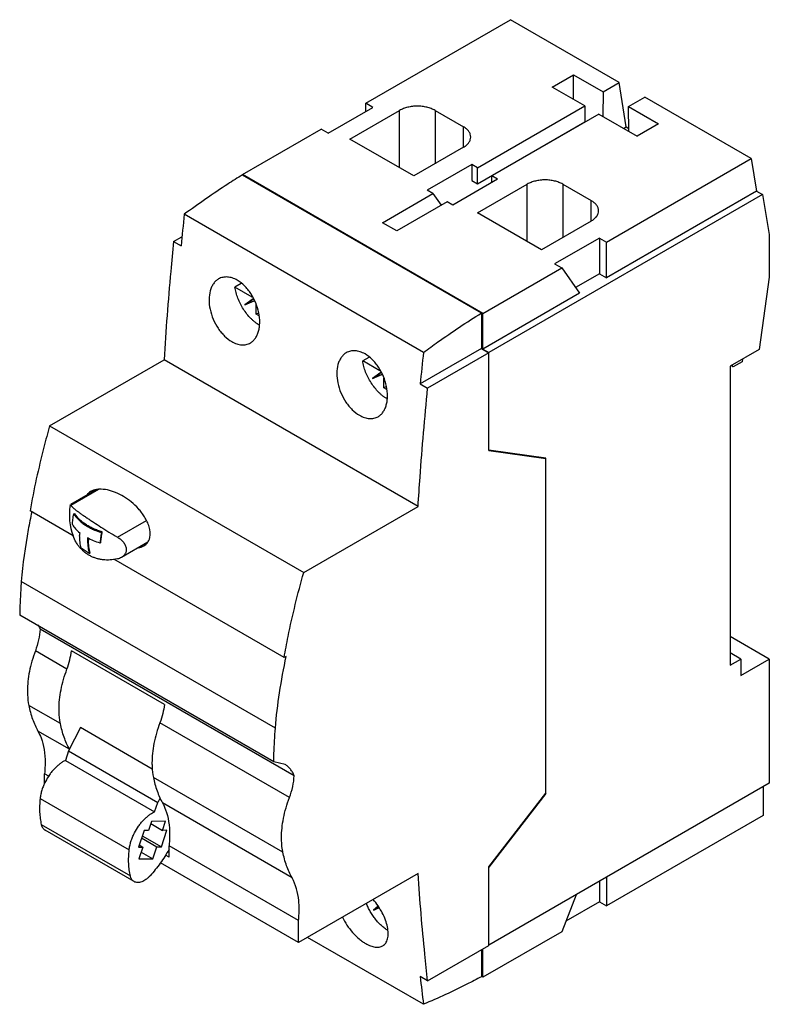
# Model space of a CAD drawing. Header units: millimetres. Extents: x 11.1 to 85.7, y 18.5 to 116.6.
import ezdxf

# ---------------------------------------------------------------- set-up
doc = ezdxf.new("R2010")
doc.units = ezdxf.units.MM
doc.header["$LTSCALE"] = 8.787975
doc.layers.get('0').update_dxf_attribs({"linetype": 'CONTINUOUS'})

msp = doc.modelspace()

# ---------------------------------------------------------------- linework, layer by layer
at = {"color": 7, "linetype": 'Continuous'}
for p, q in [((45.547, 108.301), (59.965, 116.625)), ((70.803, 110.367), (59.965, 116.625)), ((64.108, 109.913), (66.23, 111.138)), ((66.23, 108.689), (66.23, 111.138)), ((66.23, 111.138), (69.184, 109.432)), ((67.361, 108.035), (64.108, 109.913)), ((69.184, 109.432), (70.803, 110.367)), ((71.48, 105.941), (70.803, 110.367)), ((69.184, 109.432), (69.149, 107.003)), ((71.73, 107.963), (73.349, 108.897)), ((83.936, 102.785), (73.349, 108.897)), ((45.547, 107.484), (45.547, 108.301)), ((46.254, 107.892), (45.547, 108.301)), ((56.684, 101.871), (67.361, 108.035)), ((67.361, 108.035), (67.361, 106.443)), ((71.765, 105.493), (71.73, 107.963)), ((71.73, 107.963), (74.715, 106.239)), ((41.799, 105.32), (46.254, 107.892)), ((43.956, 104.729), (48.906, 107.586)), ((48.906, 101.871), (48.906, 107.586)), ((52.441, 107.586), (52.441, 102.279)), ((52.441, 107.586), (55.27, 105.953)), ((68.775, 107.219), (58.098, 101.054)), ((68.775, 107.219), (72.594, 105.014)), ((55.27, 103.912), (55.27, 105.953)), ((56.684, 100.279), (67.361, 106.443)), ((66.796, 106.076), (66.796, 106.117)), ((74.715, 106.239), (72.594, 105.014)), ((33.243, 101.197), (41.092, 105.729)), ((41.799, 105.32), (41.092, 105.729)), ((71.235, 105.799), (71.48, 105.941)), ((71.48, 105.941), (71.761, 105.779)), ((50.32, 101.054), (43.956, 104.729)), ((55.27, 103.912), (50.32, 101.054)), ((56.118, 102.197), (51.663, 99.625)), ((56.118, 102.197), (56.118, 100.605)), ((56.684, 101.871), (56.118, 102.197)), ((69.518, 94.461), (83.936, 102.785)), ((83.936, 102.785), (84.478, 99.547)), ((33.243, 101.164), (33.243, 101.197)), ((57.214, 87.358), (33.243, 101.197)), ((33.243, 101.164), (57.073, 87.407)), ((56.684, 100.279), (56.684, 101.871)), ((58.098, 100.401), (58.098, 101.054)), ((58.664, 100.728), (58.098, 101.054)), ((58.664, 100.728), (54.209, 98.156)), ((56.118, 100.605), (56.684, 100.279)), ((56.684, 97.38), (61.634, 100.238)), ((61.634, 94.523), (61.634, 100.238)), ((65.169, 100.238), (65.169, 94.931)), ((65.169, 100.238), (67.998, 98.605)), ((47.209, 96.4), (52.229, 99.299)), ((52.229, 99.299), (51.663, 99.625)), ((52.229, 99.299), (53.046, 98.137)), ((85.079, 99.2), (57.815, 83.459)), ((84.478, 99.547), (69.518, 90.909)), ((84.478, 99.547), (85.079, 99.2)), ((85.079, 99.2), (85.746, 95.216)), ((53.643, 98.482), (48.623, 95.584)), ((54.209, 98.156), (53.643, 98.482)), ((67.998, 96.564), (67.998, 98.605)), ((51.29, 83.479), (27.46, 97.236)), ((63.048, 93.706), (56.684, 97.38)), ((48.623, 95.584), (47.209, 96.4)), ((67.998, 96.564), (63.048, 93.706)), ((85.746, 95.216), (85.746, 90.971)), ((26.39, 94.513), (27.225, 94.995)), ((26.39, 94.513), (27.133, 94.085)), ((68.811, 94.87), (64.356, 92.298)), ((68.811, 94.87), (68.811, 91.318)), ((68.811, 94.87), (69.518, 94.461)), ((69.518, 90.909), (69.518, 94.461)), ((64.356, 92.298), (65.063, 91.889)), ((57.214, 87.358), (65.063, 91.889)), ((65.063, 91.889), (66.839, 89.363)), ((68.811, 91.318), (66.431, 89.944)), ((68.811, 91.318), (69.518, 90.909)), ((33.112, 90.326), (32.505, 89.976)), ((85.746, 90.971), (84.736, 83.774)), ((34.224, 88.984), (32.505, 89.976)), ((66.839, 89.363), (57.214, 83.806)), ((34.314, 88.815), (33.498, 88.207)), ((33.498, 88.207), (34.427, 88.606)), ((33.569, 88.247), (34.319, 88.807)), ((34.422, 88.614), (33.569, 88.247)), ((33.569, 88.247), (33.498, 88.207)), ((34.622, 87.284), (34.622, 88.242)), ((34.814, 87.395), (34.622, 87.284)), ((57.073, 87.407), (57.073, 83.855)), ((57.214, 83.806), (57.214, 87.358)), ((34.86, 87.147), (34.622, 87.284)), ((57.073, 83.855), (50.963, 80.327)), ((57.815, 83.426), (51.705, 79.898)), ((57.073, 83.855), (57.815, 83.426)), ((57.214, 83.806), (57.815, 83.459)), ((57.815, 73.71), (57.815, 83.459)), ((84.736, 83.774), (81.857, 82.112)), ((14.042, 76.157), (25.437, 82.736)), ((50.751, 68.121), (25.437, 82.736)), ((45.84, 82.978), (45.233, 82.628)), ((46.952, 81.635), (45.233, 82.628)), ((83.035, 82.547), (82.147, 82.034)), ((83.073, 82.813), (83.035, 82.547)), ((47.042, 81.467), (46.226, 80.858)), ((46.297, 80.899), (47.047, 81.459)), ((81.857, 82.112), (81.857, 52.309)), ((82.147, 82.034), (81.935, 82.157)), ((82.147, 82.034), (81.999, 82.193)), ((46.226, 80.858), (47.155, 81.258)), ((46.297, 80.899), (46.226, 80.858)), ((47.15, 81.266), (46.297, 80.899)), ((47.35, 79.936), (47.35, 80.894)), ((47.542, 80.046), (47.35, 79.936)), ((47.588, 79.798), (47.35, 79.936)), ((50.963, 80.327), (51.705, 79.898)), ((14.042, 76.157), (39.357, 61.542)), ((63.472, 72.926), (57.815, 73.743)), ((57.815, 73.71), (63.472, 72.893)), ((63.472, 72.893), (63.396, 72.937)), ((63.472, 39.523), (63.472, 72.926)), ((18.712, 69.808), (16.108, 68.304)), ((16.162, 68.252), (18.896, 69.831)), ((16.085, 68.243), (16.108, 68.304)), ((16.108, 68.304), (16.162, 68.252)), ((39.357, 61.542), (50.751, 68.121)), ((16.381, 65.206), (12.094, 67.681)), ((16.455, 67.377), (16.54, 67.426)), ((20.789, 65.07), (23.678, 66.738)), ((19.204, 65.535), (19.289, 65.584)), ((19.063, 64.473), (19.148, 64.522)), ((23.815, 64.554), (21.194, 63.041)), ((17.99, 63.445), (18.074, 63.494)), ((37.409, 53.066), (20.446, 62.859)), ((36.531, 46.042), (11.217, 60.657)), ((36.373, 42.676), (11.059, 57.291)), ((38.409, 41.271), (13.095, 55.886)), ((85.746, 52.922), (81.857, 55.167)), ((15.767, 51.919), (12.62, 53.735)), ((25.478, 48.393), (16.214, 53.741)), ((37.621, 53.188), (37.409, 53.066)), ((82.918, 52.922), (81.857, 53.534)), ((81.857, 52.309), (82.918, 52.922)), ((82.918, 51.289), (85.746, 52.922)), ((82.918, 52.922), (82.918, 51.289)), ((85.746, 52.922), (85.746, 40.552)), ((15.112, 46.483), (11.965, 48.3)), ((37.934, 39.12), (25.03, 46.571)), ((16.026, 43.926), (12.879, 45.743)), ((17.124, 46.087), (15.934, 43.763)), ((24.264, 41.965), (17.124, 46.087)), ((15.934, 43.763), (15.613, 42.817)), ((15.934, 43.763), (24.808, 38.639)), ((15.613, 42.817), (24.487, 37.694)), ((37.493, 42.42), (36.373, 42.676)), ((13.956, 41.243), (13.531, 41.488)), ((13.531, 40.499), (13.531, 41.488)), ((37.28, 33.685), (24.375, 41.135)), ((85.746, 40.552), (57.815, 24.426)), ((57.815, 32.224), (63.472, 39.556)), ((63.472, 39.523), (57.815, 32.191)), ((85.145, 40.205), (85.145, 37.347)), ((13.094, 39.03), (21.968, 33.907)), ((24.487, 37.694), (24.808, 38.639)), ((25.04, 39.093), (24.808, 38.639)), ((38.194, 31.128), (25.289, 38.578)), ((85.145, 37.347), (69.518, 28.325)), ((13.209, 36.428), (22.084, 31.305)), ((24.202, 36.743), (23.892, 35.83)), ((24.127, 36.522), (25.29, 35.85)), ((25.6, 36.763), (24.202, 36.743)), ((25.29, 35.85), (25.6, 36.763)), ((22.46, 30.741), (13.586, 35.865)), ((23.447, 35.824), (22.889, 34.181)), ((23.892, 35.83), (23.447, 35.824)), ((25.177, 34.213), (25.735, 35.856)), ((25.735, 35.856), (25.29, 35.85)), ((22.964, 34.401), (23.334, 34.187)), ((23.199, 35.092), (24.732, 34.207)), ((23.273, 35.312), (25.177, 34.213)), ((22.889, 34.181), (23.334, 34.187)), ((23.334, 34.187), (22.931, 33)), ((23.166, 33.692), (24.329, 33.02)), ((24.329, 33.02), (24.732, 34.207)), ((24.732, 34.207), (25.177, 34.213)), ((25.941, 33.186), (25.59, 33.388)), ((38.846, 26.873), (25.941, 34.324)), ((25.941, 33.186), (25.941, 34.324)), ((22.931, 33), (24.329, 33.02)), ((38.846, 24.668), (25.073, 32.619)), ((50.751, 31.542), (38.846, 24.668)), ((57.815, 24.393), (57.815, 32.224)), ((68.811, 30.774), (68.811, 28.733)), ((69.518, 31.182), (69.518, 28.325)), ((66.492, 29.435), (65.063, 25.753)), ((68.811, 28.733), (65.471, 26.805)), ((68.811, 28.733), (69.518, 28.325)), ((46.756, 28.25), (46.297, 27.908)), ((46.297, 27.908), (46.834, 28.139)), ((46.368, 27.949), (46.297, 27.908)), ((46.368, 27.949), (46.761, 28.243)), ((46.828, 28.147), (46.368, 27.949)), ((38.846, 24.668), (38.846, 26.873)), ((65.063, 25.753), (57.214, 21.221)), ((51.29, 18.52), (39.743, 25.186)), ((51.705, 20.865), (57.815, 24.393)), ((57.073, 23.964), (57.073, 21.27)), ((57.214, 21.221), (57.214, 24.046)), ((51.705, 20.865), (50.963, 21.294)), ((57.214, 21.221), (57.073, 21.303))]:
    msp.add_line(p, q, dxfattribs=at)
for centre, radius, start, end in [((363.669, 60.726), 338.186, 173.80221, 174.33907), ((386.618, 47.059), 337.3, 173.8015, 174.33977), ((19.088, 67.539), 2.3, 94.7152, 99.40935), ((19.108, 67.325), 2.515, 93.05649, 94.76055), ((22.008, 67.284), 6, 170.80525, 200.49887), ((22.892, 65.225), 5.86, 177.21627, 179.97076), ((23.757, 64.702), 5.933, 177.25228, 179.97207), ((23.698, 64.754), 5.79, 178.11876, 179.99554), ((280.437, 46.968), 230.906, 186.38382, 187.07689)]:
    msp.add_arc(centre, radius, start, end, dxfattribs=at)
msp.add_ellipse((21.513, 67.325), major_axis=(3.097, -2.387), ratio=0.416891, start_param=3.110713, end_param=3.219524, dxfattribs=at)
for points, knots in [([(52.441, 107.586), (52.32, 107.656), (52.056, 107.779), (51.625, 107.91), (51.158, 107.991), (50.673, 108.018), (50.189, 107.991), (49.722, 107.91), (49.291, 107.779), (49.027, 107.656), (48.906, 107.586)], [0, 0, 0, 0, 0.114124, 0.237348, 0.366973, 0.5, 0.633028, 0.762653, 0.885877, 1, 1, 1, 1]), ([(56.002, 104.933), (56.002, 105.028), (55.967, 105.226), (55.816, 105.503), (55.578, 105.753), (55.379, 105.89), (55.27, 105.953)], [0, 0, 0, 0, 0.217782, 0.450908, 0.710295, 1, 1, 1, 1]), ([(55.27, 103.912), (55.379, 103.975), (55.578, 104.112), (55.816, 104.362), (55.967, 104.639), (56.002, 104.837), (56.002, 104.933)], [0, 0, 0, 0, 0.289705, 0.549091, 0.782218, 1, 1, 1, 1]), ([(33.243, 101.164), (32.757, 100.86), (30.794, 99.604), (28.878, 98.275), (27.46, 97.236)], [0, 0, 0, 0, 0.246124, 1, 1, 1, 1]), ([(65.169, 100.238), (65.048, 100.308), (64.784, 100.431), (64.353, 100.562), (63.886, 100.643), (63.401, 100.67), (62.917, 100.643), (62.45, 100.562), (62.019, 100.431), (61.755, 100.308), (61.634, 100.238)], [0, 0, 0, 0, 0.114124, 0.237348, 0.366973, 0.5, 0.633028, 0.762653, 0.885877, 1, 1, 1, 1]), ([(68.73, 97.584), (68.73, 97.68), (68.695, 97.878), (68.544, 98.155), (68.306, 98.405), (68.107, 98.542), (67.998, 98.605)], [0, 0, 0, 0, 0.217782, 0.450908, 0.710295, 1, 1, 1, 1]), ([(67.998, 96.564), (68.107, 96.627), (68.306, 96.764), (68.544, 97.014), (68.695, 97.291), (68.73, 97.489), (68.73, 97.584)], [0, 0, 0, 0, 0.289705, 0.549091, 0.782218, 1, 1, 1, 1]), ([(26.39, 94.513), (26.293, 93.526), (25.922, 89.605), (25.621, 85.677), (25.437, 82.736)], [0, 0, 0, 0, 0.251929, 1, 1, 1, 1]), ([(30.875, 90.791), (30.777, 90.734), (30.589, 90.595), (30.354, 90.323), (30.166, 89.994), (29.978, 89.473), (29.889, 88.716), (29.998, 87.753), (30.311, 86.778), (30.722, 86.015), (31.129, 85.468), (31.559, 84.999), (31.93, 84.705), (32.192, 84.554)], [0, 0, 0, 0, 0.046565, 0.095015, 0.146329, 0.201143, 0.321567, 0.454991, 0.596416, 0.738993, 0.808514, 0.875672, 1, 1, 1, 1]), ([(32.737, 90.666), (32.58, 90.757), (32.263, 90.904), (31.841, 90.992), (31.519, 90.992), (31.291, 90.959), (31.075, 90.894), (30.939, 90.829), (30.875, 90.791)], [0, 0, 0, 0, 0.278472, 0.533308, 0.653669, 0.770646, 0.885592, 1, 1, 1, 1]), ([(34.039, 84.42), (34.136, 84.476), (34.321, 84.614), (34.552, 84.884), (34.737, 85.212), (34.871, 85.59), (34.954, 86.01), (34.994, 86.63), (34.904, 87.454), (34.6, 88.431), (34.197, 89.199), (33.795, 89.749), (33.369, 90.22), (32.999, 90.515), (32.737, 90.666)], [0, 0, 0, 0, 0.046001, 0.093987, 0.144993, 0.199674, 0.258228, 0.320521, 0.454385, 0.596192, 0.738936, 0.80847, 0.87562, 1, 1, 1, 1]), ([(34.944, 86.18), (34.87, 86.224), (34.723, 86.318), (34.509, 86.478), (34.298, 86.656), (34.021, 86.921), (33.694, 87.291), (33.343, 87.782), (33.04, 88.311), (32.793, 88.861), (32.638, 89.329), (32.55, 89.701), (32.518, 89.885), (32.505, 89.976)], [0, 0, 0, 0, 0.055329, 0.112831, 0.172323, 0.233588, 0.360353, 0.490887, 0.622661, 0.75307, 0.879587, 0.9407, 1, 1, 1, 1]), ([(51.29, 83.479), (51.767, 83.828), (53.659, 85.189), (55.599, 86.484), (57.073, 87.407)], [0, 0, 0, 0, 0.253868, 1, 1, 1, 1]), ([(32.192, 84.554), (32.349, 84.463), (32.665, 84.316), (33.084, 84.226), (33.403, 84.224), (33.628, 84.255), (33.842, 84.319), (33.976, 84.383), (34.039, 84.42)], [0, 0, 0, 0, 0.280169, 0.535512, 0.655651, 0.772131, 0.886383, 1, 1, 1, 1]), ([(43.603, 83.443), (43.505, 83.386), (43.317, 83.246), (43.082, 82.975), (42.894, 82.646), (42.706, 82.125), (42.617, 81.368), (42.726, 80.404), (43.039, 79.43), (43.45, 78.667), (43.857, 78.12), (44.287, 77.65), (44.658, 77.357), (44.92, 77.206)], [0, 0, 0, 0, 0.046565, 0.095015, 0.146329, 0.201143, 0.321567, 0.454991, 0.596416, 0.738993, 0.808514, 0.875672, 1, 1, 1, 1]), ([(45.465, 83.318), (45.308, 83.408), (44.99, 83.555), (44.569, 83.643), (44.247, 83.644), (44.019, 83.611), (43.803, 83.545), (43.667, 83.48), (43.603, 83.443)], [0, 0, 0, 0, 0.278472, 0.533308, 0.653669, 0.770646, 0.885592, 1, 1, 1, 1]), ([(47.672, 78.832), (47.598, 78.875), (47.451, 78.97), (47.237, 79.129), (47.026, 79.308), (46.749, 79.573), (46.422, 79.943), (46.071, 80.434), (45.768, 80.962), (45.521, 81.512), (45.366, 81.981), (45.278, 82.353), (45.246, 82.537), (45.233, 82.628)], [0, 0, 0, 0, 0.055329, 0.112831, 0.172323, 0.233588, 0.360353, 0.490887, 0.622661, 0.75307, 0.879587, 0.9407, 1, 1, 1, 1]), ([(46.767, 77.071), (46.864, 77.128), (47.049, 77.266), (47.28, 77.536), (47.465, 77.863), (47.599, 78.241), (47.682, 78.662), (47.722, 79.281), (47.632, 80.106), (47.328, 81.083), (46.925, 81.85), (46.523, 82.4), (46.097, 82.872), (45.727, 83.166), (45.465, 83.318)], [0, 0, 0, 0, 0.046001, 0.093987, 0.144993, 0.199674, 0.258228, 0.320521, 0.454385, 0.596192, 0.738936, 0.80847, 0.87562, 1, 1, 1, 1]), ([(50.751, 68.121), (50.812, 69.096), (51.076, 73.026), (51.413, 76.951), (51.705, 79.898)], [0, 0, 0, 0, 0.248069, 1, 1, 1, 1]), ([(44.92, 77.206), (45.077, 77.115), (45.393, 76.968), (45.812, 76.878), (46.131, 76.876), (46.356, 76.907), (46.57, 76.971), (46.704, 77.035), (46.767, 77.071)], [0, 0, 0, 0, 0.280169, 0.535512, 0.655651, 0.772131, 0.886383, 1, 1, 1, 1]), ([(14.042, 76.157), (13.841, 75.447), (13.083, 72.648), (12.465, 69.81), (12.094, 67.681)], [0, 0, 0, 0, 0.254601, 1, 1, 1, 1]), ([(18.712, 69.808), (18.611, 69.791), (18.408, 69.743), (18.217, 69.658), (18.127, 69.606)], [0, 0, 0, 0, 0.497951, 1, 1, 1, 1]), ([(24.022, 65.018), (24.101, 65.369), (24.043, 65.844), (23.869, 66.357), (23.727, 66.69), (23.513, 67.08), (23.217, 67.509), (22.789, 68.023), (22.202, 68.579), (21.437, 69.121), (20.637, 69.529), (19.815, 69.793), (19.249, 69.851), (18.974, 69.836)], [0, 0, 0, 0, 0.140568, 0.176559, 0.212166, 0.281933, 0.349761, 0.415761, 0.542813, 0.664237, 0.780662, 0.892447, 1, 1, 1, 1]), ([(18.127, 69.606), (18.054, 69.564), (17.911, 69.463), (17.791, 69.335), (17.738, 69.264)], [0, 0, 0, 0, 0.489286, 1, 1, 1, 1]), ([(16.162, 68.252), (16.172, 68.233), (16.196, 68.194), (16.24, 68.136), (16.293, 68.076), (16.355, 68.014), (16.426, 67.949), (16.537, 67.854), (16.697, 67.728), (16.915, 67.568), (17.163, 67.393), (17.439, 67.204), (17.742, 67.001), (18.067, 66.784), (18.541, 66.473), (19.171, 66.064), (19.962, 65.563), (20.509, 65.233), (20.789, 65.07)], [0, 0, 0, 0, 0.01152, 0.024297, 0.038448, 0.054052, 0.071159, 0.089796, 0.131692, 0.179702, 0.233638, 0.293207, 0.358023, 0.427627, 0.501492, 0.65966, 0.827542, 1, 1, 1, 1]), ([(12.258, 67.582), (12.133, 66.997), (11.677, 64.706), (11.36, 62.387), (11.217, 60.657)], [0, 0, 0, 0, 0.25641, 1, 1, 1, 1]), ([(16.306, 66.311), (16.315, 66.486), (16.35, 66.844), (16.415, 67.197), (16.455, 67.377)], [0, 0, 0, 0, 0.488777, 1, 1, 1, 1]), ([(16.455, 67.377), (16.581, 67.171), (16.819, 66.881), (17.199, 66.542), (17.532, 66.298), (17.903, 66.072), (18.454, 65.794), (18.898, 65.629), (19.204, 65.535)], [0, 0, 0, 0, 0.213942, 0.329944, 0.452176, 0.580624, 0.715049, 1, 1, 1, 1]), ([(19.289, 65.584), (19.133, 65.632), (18.829, 65.735), (18.393, 65.917), (17.988, 66.121), (17.617, 66.347), (17.284, 66.591), (16.991, 66.852), (16.78, 67.085), (16.635, 67.278), (16.57, 67.376), (16.54, 67.426)], [0, 0, 0, 0, 0.145015, 0.284966, 0.419317, 0.547683, 0.669849, 0.785767, 0.895661, 0.948493, 1, 1, 1, 1]), ([(16.306, 66.311), (16.4, 66.164), (16.626, 65.876), (16.893, 65.628), (17.039, 65.509)], [0, 0, 0, 0, 0.481208, 1, 1, 1, 1]), ([(20.789, 62.891), (20.553, 62.842), (20.196, 62.793), (19.723, 62.784), (19.378, 62.806), (19.042, 62.857), (18.716, 62.938), (18.401, 63.048), (18.101, 63.186), (17.815, 63.353), (17.547, 63.547), (17.298, 63.766), (17.069, 64.009), (16.862, 64.274), (16.615, 64.656), (16.468, 64.968), (16.387, 65.183)], [0, 0, 0, 0, 0.132992, 0.197494, 0.260826, 0.323168, 0.384723, 0.445714, 0.506368, 0.566899, 0.627507, 0.688367, 0.749618, 0.811366, 0.87368, 1, 1, 1, 1]), ([(17.2, 63.969), (17.142, 64.165), (17.08, 64.472), (17.039, 64.895), (17.032, 65.115), (17.032, 65.228)], [0, 0, 0, 0, 0.480078, 0.735136, 1, 1, 1, 1]), ([(19.063, 64.473), (18.845, 64.542), (18.425, 64.693), (18.022, 64.884), (17.831, 64.987)], [0, 0, 0, 0, 0.513021, 1, 1, 1, 1]), ([(18.074, 63.494), (18.017, 63.69), (17.933, 64.108), (17.909, 64.533), (17.909, 64.754)], [0, 0, 0, 0, 0.480519, 1, 1, 1, 1]), ([(19.204, 65.535), (19.167, 65.356), (19.105, 65.004), (19.072, 64.648), (19.063, 64.473)], [0, 0, 0, 0, 0.510772, 1, 1, 1, 1]), ([(19.148, 64.522), (19.157, 64.697), (19.19, 65.053), (19.252, 65.405), (19.289, 65.584)], [0, 0, 0, 0, 0.48923, 1, 1, 1, 1]), ([(20.789, 65.07), (20.912, 64.999), (21.087, 64.877), (21.29, 64.683), (21.421, 64.526), (21.53, 64.359), (21.611, 64.184), (21.662, 64.006), (21.674, 63.884), (21.674, 63.825)], [0, 0, 0, 0, 0.26729, 0.398627, 0.527127, 0.651945, 0.77245, 0.888385, 1, 1, 1, 1]), ([(23.427, 64.194), (23.496, 64.234), (23.631, 64.328), (23.805, 64.513), (23.943, 64.746), (24.001, 64.924), (24.022, 65.018)], [0, 0, 0, 0, 0.228384, 0.46777, 0.723828, 1, 1, 1, 1]), ([(17.99, 63.445), (17.846, 63.522), (17.574, 63.684), (17.319, 63.872), (17.2, 63.969)], [0, 0, 0, 0, 0.513884, 1, 1, 1, 1]), ([(17.824, 64.705), (17.824, 64.484), (17.849, 64.059), (17.932, 63.641), (17.99, 63.445)], [0, 0, 0, 0, 0.519482, 1, 1, 1, 1]), ([(21.674, 63.825), (21.674, 63.784), (21.668, 63.704), (21.643, 63.586), (21.602, 63.473), (21.546, 63.368), (21.476, 63.272), (21.364, 63.154), (21.265, 63.082), (21.194, 63.041)], [0, 0, 0, 0, 0.126601, 0.251177, 0.374492, 0.497473, 0.620927, 0.74555, 1, 1, 1, 1]), ([(22.906, 64.01), (22.996, 64.026), (23.177, 64.071), (23.347, 64.147), (23.427, 64.194)], [0, 0, 0, 0, 0.497683, 1, 1, 1, 1]), ([(21.194, 63.041), (21.132, 63.005), (21.001, 62.944), (20.861, 62.905), (20.789, 62.891)], [0, 0, 0, 0, 0.491752, 1, 1, 1, 1]), ([(37.409, 53.066), (37.531, 53.766), (38.068, 56.616), (38.759, 59.437), (39.357, 61.542)], [0, 0, 0, 0, 0.245279, 1, 1, 1, 1]), ([(11.217, 60.657), (11.196, 60.373), (11.121, 59.253), (11.075, 58.13), (11.059, 57.291)], [0, 0, 0, 0, 0.25289, 1, 1, 1, 1]), ([(12.863, 56.362), (12.885, 56.326), (12.975, 56.173), (13.048, 56.011), (13.095, 55.886)], [0, 0, 0, 0, 0.243066, 1, 1, 1, 1]), ([(13.095, 55.886), (13.076, 55.531), (12.968, 54.8), (12.754, 54.093), (12.62, 53.735)], [0, 0, 0, 0, 0.481827, 1, 1, 1, 1]), ([(12.62, 53.735), (12.493, 53.395), (12.268, 52.717), (12.018, 51.697), (11.866, 50.703), (11.829, 50.049), (11.829, 49.731)], [0, 0, 0, 0, 0.265455, 0.522071, 0.767532, 1, 1, 1, 1]), ([(15.767, 51.919), (15.88, 52.221), (16.067, 52.82), (16.181, 53.439), (16.214, 53.741)], [0, 0, 0, 0, 0.514246, 1, 1, 1, 1]), ([(36.531, 46.042), (36.629, 47.222), (36.915, 49.618), (37.359, 51.99), (37.621, 53.188)], [0, 0, 0, 0, 0.491157, 1, 1, 1, 1]), ([(14.976, 47.915), (14.976, 48.232), (15.012, 48.886), (15.165, 49.88), (15.414, 50.901), (15.639, 51.579), (15.767, 51.919)], [0, 0, 0, 0, 0.232468, 0.477929, 0.734545, 1, 1, 1, 1]), ([(11.829, 49.731), (11.829, 49.606), (11.84, 49.127), (11.894, 48.647), (11.965, 48.3)], [0, 0, 0, 0, 0.260684, 1, 1, 1, 1]), ([(11.965, 48.3), (12.059, 47.839), (12.296, 46.96), (12.666, 46.126), (12.879, 45.743)], [0, 0, 0, 0, 0.517408, 1, 1, 1, 1]), ([(25.478, 48.393), (25.444, 48.091), (25.331, 47.472), (25.143, 46.873), (25.03, 46.571)], [0, 0, 0, 0, 0.485754, 1, 1, 1, 1]), ([(15.112, 46.483), (15.089, 46.596), (15.007, 47.069), (14.976, 47.55), (14.976, 47.915)], [0, 0, 0, 0, 0.239575, 1, 1, 1, 1]), ([(16.021, 43.934), (15.81, 44.316), (15.442, 45.148), (15.205, 46.024), (15.112, 46.483)], [0, 0, 0, 0, 0.482653, 1, 1, 1, 1]), ([(25.03, 46.571), (24.903, 46.231), (24.677, 45.553), (24.428, 44.532), (24.276, 43.538), (24.239, 42.884), (24.239, 42.567)], [0, 0, 0, 0, 0.265455, 0.522071, 0.767532, 1, 1, 1, 1]), ([(12.879, 45.743), (12.999, 45.527), (13.268, 44.934), (13.533, 43.869), (13.591, 43.025), (13.591, 42.583)], [0, 0, 0, 0, 0.226666, 0.594878, 1, 1, 1, 1]), ([(36.373, 42.676), (36.379, 42.953), (36.408, 44.076), (36.469, 45.198), (36.531, 46.042)], [0, 0, 0, 0, 0.24711, 1, 1, 1, 1]), ([(13.591, 42.583), (13.591, 42.494), (13.586, 42.128), (13.561, 41.763), (13.531, 41.488)], [0, 0, 0, 0, 0.244316, 1, 1, 1, 1]), ([(15.613, 42.817), (15.517, 42.771), (15.324, 42.666), (15.046, 42.474), (14.773, 42.248), (14.509, 41.99), (14.258, 41.703), (13.944, 41.287), (13.74, 40.949), (13.62, 40.714)], [0, 0, 0, 0, 0.108285, 0.223069, 0.343686, 0.469334, 0.598991, 0.731499, 1, 1, 1, 1]), ([(24.239, 42.567), (24.239, 42.442), (24.25, 41.962), (24.304, 41.483), (24.375, 41.135)], [0, 0, 0, 0, 0.260684, 1, 1, 1, 1]), ([(38.409, 41.271), (38.363, 41.396), (38.255, 41.634), (38.044, 41.954), (37.791, 42.221), (37.595, 42.361), (37.493, 42.42)], [0, 0, 0, 0, 0.26774, 0.521018, 0.763392, 1, 1, 1, 1]), ([(37.934, 39.12), (38.068, 39.478), (38.282, 40.185), (38.39, 40.916), (38.409, 41.271)], [0, 0, 0, 0, 0.518173, 1, 1, 1, 1]), ([(13.62, 40.714), (13.549, 40.577), (13.421, 40.299), (13.266, 39.873), (13.155, 39.451), (13.108, 39.168), (13.094, 39.03)], [0, 0, 0, 0, 0.261507, 0.517412, 0.764512, 1, 1, 1, 1]), ([(24.375, 41.135), (24.468, 40.675), (24.706, 39.795), (25.076, 38.961), (25.289, 38.578)], [0, 0, 0, 0, 0.517408, 1, 1, 1, 1]), ([(13.094, 39.03), (13.069, 38.798), (13.036, 38.342), (13.037, 37.672), (13.091, 37.035), (13.164, 36.625), (13.209, 36.428)], [0, 0, 0, 0, 0.267392, 0.523492, 0.767756, 1, 1, 1, 1]), ([(25.289, 38.578), (25.409, 38.362), (25.677, 37.769), (25.942, 36.705), (26.001, 35.86), (26.001, 35.419)], [0, 0, 0, 0, 0.226666, 0.594878, 1, 1, 1, 1]), ([(37.144, 35.116), (37.144, 35.434), (37.18, 36.088), (37.333, 37.082), (37.582, 38.102), (37.807, 38.78), (37.934, 39.12)], [0, 0, 0, 0, 0.232468, 0.477929, 0.734545, 1, 1, 1, 1]), ([(22.494, 35.591), (22.614, 35.825), (22.818, 36.164), (23.132, 36.58), (23.383, 36.866), (23.647, 37.124), (23.92, 37.351), (24.198, 37.542), (24.391, 37.648), (24.487, 37.694)], [0, 0, 0, 0, 0.268501, 0.401009, 0.530666, 0.656314, 0.776931, 0.891715, 1, 1, 1, 1]), ([(13.209, 36.428), (13.224, 36.366), (13.26, 36.248), (13.344, 36.088), (13.452, 35.958), (13.54, 35.891), (13.586, 35.865)], [0, 0, 0, 0, 0.275077, 0.529977, 0.769219, 1, 1, 1, 1]), ([(21.968, 33.907), (21.983, 34.045), (22.029, 34.327), (22.141, 34.75), (22.295, 35.175), (22.423, 35.453), (22.494, 35.591)], [0, 0, 0, 0, 0.235488, 0.482588, 0.738493, 1, 1, 1, 1]), ([(26.001, 35.419), (26.001, 35.329), (25.996, 34.964), (25.97, 34.598), (25.941, 34.324)], [0, 0, 0, 0, 0.244316, 1, 1, 1, 1]), ([(37.28, 33.685), (37.257, 33.797), (37.175, 34.27), (37.144, 34.751), (37.144, 35.116)], [0, 0, 0, 0, 0.239575, 1, 1, 1, 1]), ([(22.084, 31.305), (22.038, 31.502), (21.966, 31.912), (21.912, 32.549), (21.91, 33.219), (21.943, 33.675), (21.968, 33.907)], [0, 0, 0, 0, 0.232244, 0.476508, 0.732608, 1, 1, 1, 1]), ([(25.941, 33.956), (25.671, 33.482), (25.087, 32.573), (24.41, 31.729), (24.053, 31.333)], [0, 0, 0, 0, 0.50519, 1, 1, 1, 1]), ([(38.194, 31.128), (37.981, 31.511), (37.611, 32.345), (37.373, 33.224), (37.28, 33.685)], [0, 0, 0, 0, 0.482592, 1, 1, 1, 1]), ([(51.705, 20.865), (51.607, 21.745), (51.229, 25.298), (50.932, 28.859), (50.751, 31.542)], [0, 0, 0, 0, 0.247661, 1, 1, 1, 1]), ([(22.46, 30.741), (22.414, 30.768), (22.326, 30.834), (22.218, 30.965), (22.135, 31.124), (22.098, 31.242), (22.084, 31.305)], [0, 0, 0, 0, 0.230781, 0.470023, 0.724923, 1, 1, 1, 1]), ([(24.053, 31.333), (23.989, 31.262), (23.858, 31.129), (23.649, 30.957), (23.434, 30.819), (23.22, 30.719), (23.011, 30.659), (22.811, 30.64), (22.624, 30.665), (22.511, 30.712), (22.46, 30.741)], [0, 0, 0, 0, 0.156825, 0.305927, 0.445554, 0.574757, 0.693306, 0.802064, 0.90316, 1, 1, 1, 1]), ([(38.906, 27.968), (38.906, 28.267), (38.855, 29.35), (38.576, 30.44), (38.194, 31.128)], [0, 0, 0, 0, 0.275369, 1, 1, 1, 1]), ([(47.738, 25.884), (47.626, 25.95), (47.405, 26.1), (47.088, 26.361), (46.783, 26.662), (46.495, 26.997), (46.227, 27.362), (45.985, 27.75), (45.773, 28.154), (45.652, 28.433), (45.598, 28.574)], [0, 0, 0, 0, 0.11133, 0.228867, 0.351669, 0.478583, 0.608298, 0.739409, 0.87046, 1, 1, 1, 1]), ([(47.224, 24.344), (47.283, 24.379), (47.397, 24.463), (47.537, 24.627), (47.646, 24.825), (47.723, 25.056), (47.767, 25.316), (47.783, 25.71), (47.714, 26.256), (47.512, 26.939), (47.196, 27.643), (46.783, 28.331), (46.452, 28.761), (46.273, 28.965)], [0, 0, 0, 0, 0.039929, 0.080782, 0.123905, 0.170357, 0.220845, 0.275689, 0.398341, 0.536719, 0.686808, 0.843224, 1, 1, 1, 1]), ([(38.846, 26.873), (38.856, 26.966), (38.89, 27.33), (38.906, 27.696), (38.906, 27.968)], [0, 0, 0, 0, 0.255678, 1, 1, 1, 1]), ([(43.207, 27.204), (43.341, 26.928), (43.65, 26.391), (44.21, 25.664), (44.744, 25.135), (45.194, 24.784), (45.422, 24.636), (45.536, 24.57)], [0, 0, 0, 0, 0.258445, 0.51988, 0.771038, 0.88905, 1, 1, 1, 1]), ([(45.536, 24.57), (45.691, 24.481), (45.994, 24.333), (46.45, 24.208), (46.81, 24.202), (47.06, 24.263), (47.172, 24.314), (47.224, 24.344)], [0, 0, 0, 0, 0.302021, 0.566, 0.794642, 0.899279, 1, 1, 1, 1]), ([(57.073, 21.27), (56.592, 21.016), (54.695, 20.038), (52.756, 19.139), (51.29, 18.52)], [0, 0, 0, 0, 0.254635, 1, 1, 1, 1])]:
    msp.add_open_spline(points, degree=3, knots=knots, dxfattribs=at)

doc.saveas('drawing.dxf')
